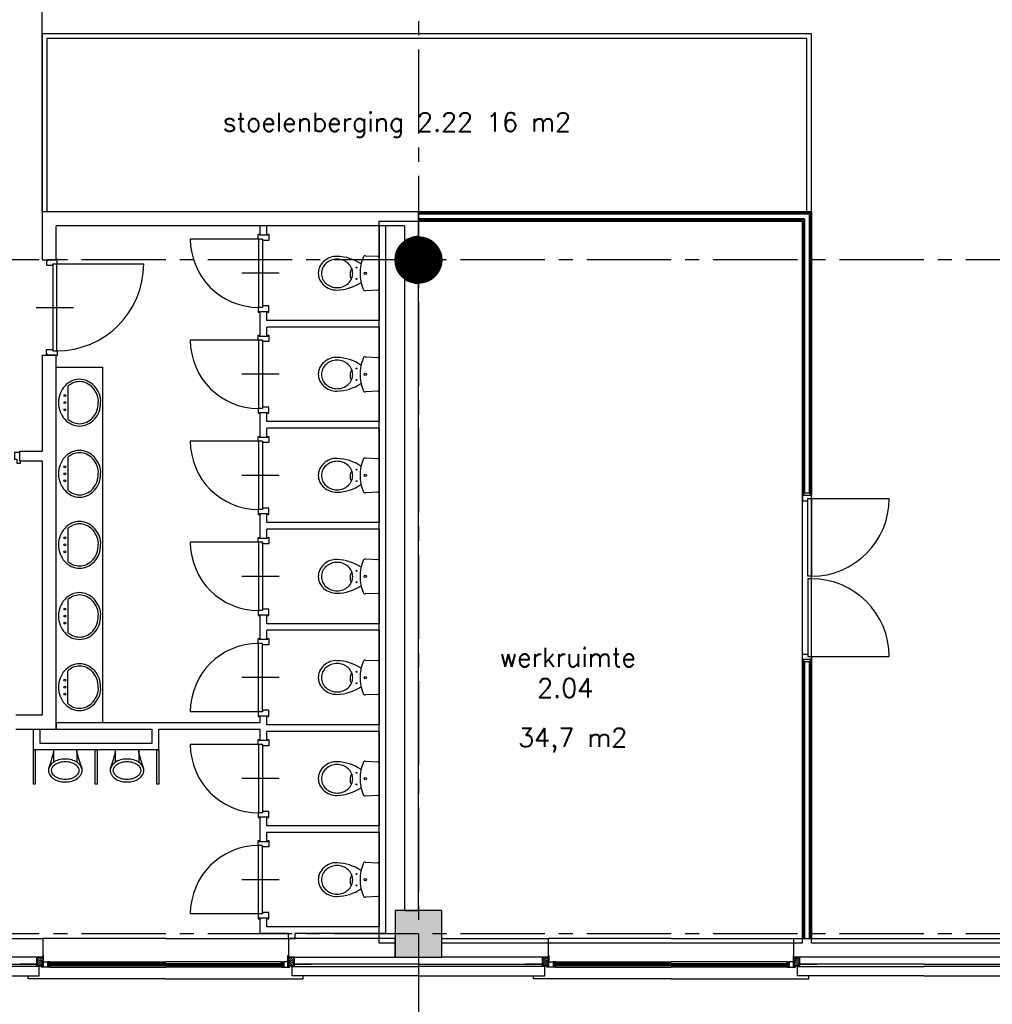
# Model space of a CAD drawing. Extents: x 2980 to 201049, y 2980 to 157420.
# Tile 5 of 78: x 45040 to 55431, y 13146 to 23667. Entities that reach past the tile are written whole.
import ezdxf

# ---------------------------------------------------------------- set-up
doc = ezdxf.new("R2010")
doc.units = 0
doc.header["$LTSCALE"] = 1200
doc.linetypes.add('CENTER2', pattern=[1.125, 0.75, -0.125, 0.125, -0.125])
doc.layers.get('0').update_dxf_attribs({"linetype": 'CONTINUOUS'})
doc.layers.add('CIVIEL', color=8, linetype='CONTINUOUS')
doc.layers.add('STRAMIENLIJNEN', color=9, linetype='CENTER2')
doc.styles.add('VAR', font='ROMANS')

# ---------------------------------------------------------------- blocks, each defined once
blk = doc.blocks.new('*X43')
at = {"color": 0}
for p, q in [((118132, 170554), (118176, 170598)), ((118132, 170575), (118155, 170598)), ((118132, 170596), (118133, 170598)), ((118134, 170535), (118197, 170598)), ((118155, 170535), (118218, 170598)), ((118176, 170535), (118224, 170582)), ((118198, 170535), (118224, 170561)), ((118219, 170535), (118224, 170540))]:
    blk.add_line(p, q, dxfattribs=at)

msp = doc.modelspace()

# ---------------------------------------------------------------- linework, layer by layer
at = {"layer": 'CIVIEL'}
for p, q in [((53450, 23465.6), (45330, 23465.6)), ((45330, 23465.6), (45330, 21613)), ((53450, 21613), (53450, 23465.6)), ((49300, 21613), (45280, 21613)), ((45280, 21613), (45280, 21102)), ((53500, 21613), (49300, 21613)), ((49300, 21350), (49300, 21613)), ((53487.5, 21600.5), (49300, 21600.5)), ((53475, 21588), (49300, 21588)), ((53475, 21588), (53475, 18609)), ((53487.5, 21600.5), (53487.5, 18592)), ((53500, 21613), (53500, 18592)), ((49150, 21463), (45430, 21463)), ((45430, 21102), (45430, 21463)), ((47680, 21463), (47610, 21463)), ((47610, 21367), (47610, 21463)), ((47680, 21367), (47680, 21463)), ((48950, 21463), (48880, 21463)), ((48880, 21463), (48880, 20453)), ((48950, 21463), (48950, 13903)), ((49150, 21463), (49150, 21300)), ((53425, 21538), (49300, 21538)), ((53412.5, 21525.5), (49300, 21525.5)), ((53400, 21513), (49300, 21513)), ((53400, 21513), (53400, 18592)), ((53412.5, 21525.5), (53412.5, 18592)), ((53425, 21538), (53425, 18609)), ((47588, 21375), (47598, 21375)), ((47588, 21323), (47588, 21375)), ((47598, 21375), (47598, 21367)), ((47598, 21367), (47692, 21367)), ((47610, 21367), (47680, 21367)), ((47692, 21375), (47702, 21375)), ((47692, 21367), (47692, 21375)), ((47702, 21375), (47702, 21308)), ((47593, 21323), (46863, 21323)), ((47633, 21323), (47588, 21323)), ((47593, 21323), (47593, 20593)), ((47633, 21308), (47633, 21323)), ((47633, 21323), (47633, 20593)), ((47702, 21308), (47633, 21308)), ((45280, 21102), (45430, 21102)), ((45326, 21092), (45326, 21043)), ((45336, 21092), (45326, 21092)), ((45326, 21043), (45395, 21043)), ((45336, 21102), (45336, 21092)), ((45430, 21102), (45336, 21102)), ((45395, 21043), (45395, 21058)), ((45395, 21058), (45440, 21058)), ((45395, 21058), (45395, 20128)), ((45430, 21110), (45430, 21102)), ((45440, 21110), (45430, 21110)), ((45435, 21058), (46365, 21058)), ((45435, 21058), (45435, 20128)), ((45440, 21058), (45440, 21110)), ((47813, 20958), (47413, 20958)), ((49150, 20900), (49150, 14150)), ((49300, 14150), (49300, 20850)), ((45215, 20593), (45615, 20593)), ((47588, 20593), (47588, 20541)), ((47633, 20593), (47588, 20593)), ((47588, 20541), (47598, 20541)), ((47598, 20549), (47692, 20549)), ((47598, 20541), (47598, 20549)), ((47610, 20549), (47680, 20549)), ((47610, 20287), (47610, 20549)), ((47633, 20608), (47633, 20593)), ((47702, 20608), (47633, 20608)), ((47680, 20453), (47680, 20549)), ((47692, 20549), (47692, 20541)), ((47692, 20541), (47702, 20541)), ((47702, 20541), (47702, 20608)), ((48880, 20453), (47680, 20453)), ((47680, 20287), (47680, 20383)), ((48880, 20383), (47680, 20383)), ((48880, 20383), (48880, 19373)), ((47593, 20243), (46863, 20243)), ((47588, 20295), (47598, 20295)), ((47588, 20243), (47588, 20295)), ((47633, 20243), (47588, 20243)), ((47593, 20243), (47593, 19513)), ((47598, 20295), (47598, 20287)), ((47598, 20287), (47692, 20287)), ((47610, 20287), (47680, 20287)), ((47633, 20228), (47633, 20243)), ((47633, 20243), (47633, 19513)), ((47702, 20228), (47633, 20228)), ((47692, 20295), (47702, 20295)), ((47692, 20287), (47692, 20295)), ((47702, 20295), (47702, 20228)), ((45326, 20143), (45395, 20143)), ((45326, 20094), (45326, 20143)), ((45395, 20143), (45395, 20128)), ((45395, 20128), (45440, 20128)), ((45440, 20128), (45440, 20076)), ((45280, 20084), (45280, 19055)), ((45280, 20084), (45430, 20084)), ((45336, 20094), (45326, 20094)), ((45336, 20084), (45336, 20094)), ((45430, 20084), (45336, 20084)), ((45430, 16087), (45430, 20084)), ((45430, 20076), (45430, 20084)), ((45440, 20076), (45430, 20076)), ((45430, 19953), (45930, 19953)), ((45930, 16157), (45930, 19953)), ((47813, 19878), (47413, 19878)), ((49300, 19786.92172), (49300, 19786.92172)), ((49300, 19786.92172), (49300, 19786.92172)), ((49300, 19786.92172), (49300, 19786.92172)), ((49300, 19786.92172), (49300, 19786.92172)), ((47588, 19513), (47588, 19461)), ((47633, 19513), (47588, 19513)), ((47598, 19469), (47692, 19469)), ((47598, 19461), (47598, 19469)), ((47610, 19207), (47610, 19469)), ((47610, 19469), (47680, 19469)), ((47633, 19528), (47633, 19513)), ((47702, 19528), (47633, 19528)), ((47680, 19373), (47680, 19469)), ((47692, 19469), (47692, 19461)), ((47702, 19461), (47702, 19528)), ((47588, 19461), (47598, 19461)), ((48880, 19373), (47680, 19373)), ((47692, 19461), (47702, 19461)), ((48880, 19303), (47680, 19303)), ((47680, 19207), (47680, 19303)), ((48880, 19303), (48880, 18293)), ((47593, 19163), (46863, 19163)), ((47588, 19215), (47598, 19215)), ((47588, 19163), (47588, 19215)), ((47633, 19163), (47588, 19163)), ((47593, 19163), (47593, 18433)), ((47598, 19215), (47598, 19207)), ((47598, 19207), (47692, 19207)), ((47610, 19207), (47680, 19207)), ((47633, 19148), (47633, 19163)), ((47633, 19163), (47633, 18433)), ((47702, 19148), (47633, 19148)), ((47692, 19215), (47702, 19215)), ((47692, 19207), (47692, 19215)), ((47702, 19215), (47702, 19148)), ((45042.5, 18955), (45042.5, 19055)), ((45042.5, 19055), (45280, 19055)), ((45042.5, 18955), (45280, 18955)), ((45280, 18955), (45280, 16237)), ((47813, 18798), (47413, 18798)), ((53412.5, 18592), (53400, 18592)), ((53487.5, 18592), (53500, 18592)), ((53499.5, 18550), (54329.5, 18550)), ((47588, 18433), (47588, 18381)), ((47633, 18433), (47588, 18433)), ((47633, 18448), (47633, 18433)), ((47702, 18448), (47633, 18448)), ((47702, 18381), (47702, 18448)), ((47588, 18381), (47598, 18381)), ((47598, 18389), (47692, 18389)), ((47598, 18381), (47598, 18389)), ((47610, 18127), (47610, 18389)), ((47610, 18389), (47680, 18389)), ((47680, 18293), (47680, 18389)), ((47692, 18389), (47692, 18381)), ((47692, 18381), (47702, 18381)), ((48880, 18293), (47680, 18293)), ((48880, 18223), (47680, 18223)), ((47680, 18127), (47680, 18223)), ((48880, 18223), (48880, 17213)), ((47588, 18135), (47598, 18135)), ((47588, 18083), (47588, 18135)), ((47598, 18135), (47598, 18127)), ((47598, 18127), (47692, 18127)), ((47610, 18127), (47680, 18127)), ((47692, 18135), (47702, 18135)), ((47692, 18127), (47692, 18135)), ((47702, 18135), (47702, 18068)), ((47593, 18083), (46863, 18083)), ((47633, 18083), (47588, 18083)), ((47593, 18083), (47593, 17353)), ((47633, 18068), (47633, 18083)), ((47633, 18083), (47633, 17353)), ((47702, 18068), (47633, 18068)), ((47813, 17718), (47413, 17718)), ((47633, 17368), (47633, 17353)), ((47702, 17368), (47633, 17368)), ((47702, 17301), (47702, 17368)), ((47588, 17353), (47588, 17301)), ((47633, 17353), (47588, 17353)), ((47588, 17301), (47598, 17301)), ((47598, 17309), (47692, 17309)), ((47598, 17301), (47598, 17309)), ((47610, 17047), (47610, 17309)), ((47610, 17309), (47680, 17309)), ((47680, 17213), (47680, 17309)), ((47692, 17309), (47692, 17301)), ((47692, 17301), (47702, 17301)), ((48880, 17213), (47680, 17213)), ((47610, 17047), (47680, 17047)), ((48880, 17143), (47680, 17143)), ((47680, 17047), (47680, 17143)), ((48880, 17143), (48880, 16133)), ((47593, 16273), (47593, 17003)), ((47633, 16273), (47633, 17003)), ((49300, 16917), (49300, 16917)), ((49300, 16917), (49300, 16917)), ((49300, 16917), (49300, 16917)), ((49300, 16917), (49300, 16917)), ((53499.5, 16863), (54329.5, 16863)), ((53400, 16821), (53400, 13850)), ((53412.5, 16821), (53400, 16821)), ((53412.5, 16821), (53412.5, 13850)), ((53425, 16804), (53425, 13850)), ((53475, 16804), (53475, 13850)), ((53487.5, 16821), (53487.5, 13850)), ((53487.5, 16821), (53500, 16821)), ((53500, 16821), (53500, 13850)), ((47813, 16638), (47413, 16638)), ((45280, 16237), (44999, 16237)), ((47593, 16273), (46863, 16273)), ((47610, 16229), (47680, 16229)), ((47610, 16157), (47610, 16229)), ((47680, 16133), (47680, 16229)), ((45430, 16157), (47610, 16157)), ((45430, 16157), (45430, 16087)), ((48880, 16133), (47680, 16133)), ((44999, 16087), (45430, 16087)), ((45430, 16087), (46457, 16087)), ((46457, 15937), (46457, 16087)), ((46527, 16087), (47610, 16087)), ((46527, 15867), (46527, 16087)), ((47610, 15967), (47610, 16087)), ((48880, 16063), (47680, 16063)), ((47680, 15967), (47680, 16063)), ((48880, 16063), (48880, 15053)), ((47593, 15923), (46863, 15923)), ((47588, 15975), (47598, 15975)), ((47588, 15923), (47588, 15975)), ((47633, 15923), (47588, 15923)), ((47593, 15923), (47593, 15193)), ((47598, 15975), (47598, 15967)), ((47598, 15967), (47692, 15967)), ((47610, 15967), (47680, 15967)), ((47633, 15908), (47633, 15923)), ((47633, 15923), (47633, 15193)), ((47702, 15908), (47633, 15908)), ((47692, 15975), (47702, 15975)), ((47692, 15967), (47692, 15975)), ((47702, 15975), (47702, 15908)), ((45392, 15867), (45392, 15867)), ((45652, 15867), (45402, 15867)), ((45402, 15867), (45402, 15732.64793)), ((45402, 15867), (45402, 15836.18528)), ((45652, 15867), (45652, 15732.64793)), ((45652, 15836.18528), (45652, 15867)), ((46052, 15867), (46052, 15867)), ((46312, 15867), (46062, 15867)), ((46062, 15867), (46062, 15732.64793)), ((46062, 15867), (46062, 15836.18528)), ((46312, 15867), (46312, 15732.64793)), ((46312, 15836.18528), (46312, 15867)), ((47813, 15558), (47413, 15558)), ((47588, 15193), (47588, 15141)), ((47633, 15193), (47588, 15193)), ((47633, 15208), (47633, 15193)), ((47702, 15208), (47633, 15208)), ((47702, 15141), (47702, 15208)), ((47588, 15141), (47598, 15141)), ((47598, 15149), (47692, 15149)), ((47598, 15141), (47598, 15149)), ((47610, 14887), (47610, 15149)), ((47610, 15149), (47680, 15149)), ((47680, 15053), (47680, 15149)), ((48880, 15053), (47680, 15053)), ((47692, 15149), (47692, 15141)), ((47692, 15141), (47702, 15141)), ((48880, 14983), (47680, 14983)), ((47680, 14887), (47680, 14983)), ((48880, 14983), (48880, 13973)), ((47593, 14113), (47593, 14843)), ((47610, 14887), (47680, 14887)), ((47633, 14113), (47633, 14843)), ((47813, 14478), (47413, 14478)), ((47593, 14113), (46863, 14113)), ((49150, 14150), (49300, 14150)), ((47610, 13903), (47610, 14069)), ((47610, 14069), (47680, 14069)), ((47680, 13973), (47680, 14069)), ((47912, 13903), (47610, 13903)), ((48880, 13973), (47680, 13973)), ((47912, 13850), (47912, 13903)), ((48950, 13903), (47982, 13903)), ((47982, 13850), (47982, 13903)), ((46600, 13850), (45288, 13850)), ((46600, 13850), (47912, 13850)), ((47912, 13850), (47982, 13850)), ((52000, 13850), (50688, 13850)), ((52000, 13850), (53312, 13850)), ((45292, 13669), (45288, 13669)), ((46600, 13582), (45345, 13582)), ((45345, 13556), (45345, 13582)), ((46600, 13574), (45345, 13574)), ((45361, 13599), (46600, 13599)), ((45361, 13588), (45362.05796, 13582)), ((47839, 13599), (46600, 13599)), ((46600, 13582), (47855, 13582)), ((46600, 13574), (47855, 13574)), ((47839, 13588), (47837.94204, 13582)), ((47855, 13556), (47855, 13582)), ((47908, 13669), (47912, 13669)), ((50692, 13669), (50688, 13669)), ((52000, 13582), (50745, 13582)), ((50745, 13556), (50745, 13582)), ((52000, 13574), (50745, 13574)), ((50761, 13599), (52000, 13599)), ((50761, 13588), (50762.05796, 13582)), ((53239, 13599), (52000, 13599)), ((52000, 13582), (53255, 13582)), ((52000, 13574), (53255, 13574)), ((53239, 13588), (53237.94204, 13582)), ((53255, 13556), (53255, 13582)), ((53308, 13669), (53312, 13669)), ((45225, 13550), (45225, 13556)), ((45250, 13550), (45250, 13556)), ((45272, 13550), (45270.94204, 13556)), ((45288, 13556), (45288, 13550)), ((46600, 13562), (45345, 13562)), ((46600, 13556), (45345, 13556)), ((45361, 13550), (45362.05796, 13556)), ((45361, 13544), (46600, 13544)), ((46600, 13562), (47855, 13562)), ((46600, 13556), (47855, 13556)), ((47839, 13544), (46600, 13544)), ((47839, 13550), (47837.94204, 13556)), ((47912, 13556), (47912, 13550)), ((47928, 13550), (47929.05796, 13556)), ((47950, 13550), (47950, 13556)), ((47975, 13550), (47975, 13556)), ((50625, 13550), (50625, 13556)), ((50650, 13550), (50650, 13556)), ((50672, 13550), (50670.94204, 13556)), ((50688, 13556), (50688, 13550)), ((52000, 13562), (50745, 13562)), ((52000, 13556), (50745, 13556)), ((50761, 13550), (50762.05796, 13556)), ((50761, 13544), (52000, 13544)), ((52000, 13562), (53255, 13562)), ((52000, 13556), (53255, 13556)), ((53239, 13544), (52000, 13544)), ((53239, 13550), (53237.94204, 13556)), ((53312, 13556), (53312, 13550)), ((53328, 13550), (53329.05796, 13556)), ((53350, 13550), (53350, 13556)), ((53375, 13550), (53375, 13556))]:
    msp.add_line(p, q, dxfattribs=at)
at = {"layer": 'CIVIEL', "linetype": 'CONTINUOUS'}
for p, q in [((48733.86027, 21144.64271), (48865.68111, 21138.65086)), ((48880, 21123.66633), (48880, 20958)), ((48880, 20958), (48880, 20792.33367)), ((48865.68111, 20777.34914), (48733.86027, 20771.35729)), ((48733.86027, 20064.64271), (48865.68111, 20058.65086)), ((48880, 20043.66633), (48880, 19878)), ((48880, 19878), (48880, 19712.33367)), ((45555, 19750.52628), (45555, 19399.47372)), ((48865.68111, 19697.34914), (48733.86027, 19691.35729)), ((45555, 18990.52628), (45555, 18639.47372)), ((48733.86027, 18984.64271), (48865.68111, 18978.65086)), ((48880, 18963.66633), (48880, 18798)), ((48880, 18798), (48880, 18632.33367)), ((48865.68111, 18617.34914), (48733.86027, 18611.35729)), ((45555, 18230.52628), (45555, 17879.47372)), ((48733.86027, 17904.64271), (48865.68111, 17898.65086)), ((48880, 17883.66633), (48880, 17718)), ((48880, 17718), (48880, 17552.33367)), ((45555, 17470.52628), (45555, 17119.47372)), ((48865.68111, 17537.34914), (48733.86027, 17531.35729)), ((48733.86027, 16824.64271), (48865.68111, 16818.65086)), ((48880, 16803.66633), (48880, 16638)), ((45555, 16359.47372), (45555, 16710.52628)), ((48880, 16638), (48880, 16472.33367)), ((48865.68111, 16457.34914), (48733.86027, 16451.35729)), ((48733.86027, 15744.64271), (48865.68111, 15738.65086)), ((48880, 15723.66633), (48880, 15558)), ((48880, 15558), (48880, 15392.33367)), ((48865.68111, 15377.34914), (48733.86027, 15371.35729)), ((48733.86027, 14664.64271), (48865.68111, 14658.65086)), ((48880, 14643.66633), (48880, 14478)), ((48880, 14478), (48880, 14312.33367)), ((48865.68111, 14297.34914), (48733.86027, 14291.35729))]:
    msp.add_line(p, q, dxfattribs=at)
at = {"layer": 'CIVIEL'}
msp.add_lwpolyline([(45280, 21613), (45280, 25115.6), (95157, 25115.6), (95157, 21100), (85175, 21100), (85175, 15935), (92999, 15935), (92999, 8400.72681, -0.0377363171), (70700, 10826.92883), (70700, 13650), (71150, 13650), (71150, 14150), (70650, 14150), (70650, 13800), (53500, 13800), (53500, 21613)], format="xyb", close=True, dxfattribs=at)
for points in [[(49300, 21613), (53500, 21613), (53500, 23515.6), (45280, 23515.6), (45280, 21613)], [(45280, 21613), (45280, 21613)], [(53487.5, 18584), (53487.5, 18609), (53412.5, 18609), (53412.5, 18584)], [(53499.5, 18550), (53499.5, 17720), (53459.5, 17720), (53459.5, 18550)], [(53499.5, 16863), (53499.5, 17693), (53459.5, 17693), (53459.5, 16863)], [(53487.5, 16829), (53487.5, 16804), (53412.5, 16804), (53412.5, 16829)], [(46527, 15867), (45187, 15867), (45187, 16087), (45257, 16087), (45257, 15937), (46457, 15937)], [(43900, 13575), (45225, 13575)], [(45225, 13558), (45225, 13575), (45045, 13575)], [(45339, 13588), (45361, 13588), (45361, 13599), (45339, 13599)], [(47861, 13588), (47839, 13588), (47839, 13599), (47861, 13599)], [(49300, 13575), (47975, 13575)], [(47975, 13558), (47975, 13575), (48155, 13575)], [(49300, 13575), (50625, 13575)], [(50625, 13558), (50625, 13575), (50445, 13575)], [(50739, 13588), (50761, 13588), (50761, 13599), (50739, 13599)], [(53261, 13588), (53239, 13588), (53239, 13599), (53261, 13599)], [(54700, 13575), (53375, 13575)], [(53375, 13558), (53375, 13575), (53555, 13575)], [(54700, 13575), (56025, 13575)], [(43900, 13450), (45250, 13450), (45250, 13550), (43900, 13550)], [(49300, 13450), (47950, 13450), (47950, 13550), (49300, 13550)], [(49300, 13450), (50650, 13450), (50650, 13550), (49300, 13550)], [(54700, 13450), (53350, 13450), (53350, 13550), (54700, 13550)], [(54700, 13450), (56050, 13450), (56050, 13550), (54700, 13550)], [(46600, 13420), (45130, 13420), (45130, 13450)], [(46600, 13420), (48070, 13420), (48070, 13450)], [(52000, 13420), (50530, 13420), (50530, 13450)], [(52000, 13420), (53470, 13420), (53470, 13450)]]:
    msp.add_lwpolyline(points, dxfattribs=at)
for points in [[(48880, 21513), (53400, 21513), (53400, 13800), (49550, 13800), (49550, 14150), (49050, 14150), (49050, 13800), (48880, 13800)], [(45050.5, 18930), (45050.5, 18955), (45042.5, 18955), (45042.5, 19044), (44983.5, 19044), (44983.5, 18970), (45008.5, 18970), (45008.5, 18930)], [(53499.5, 18592), (53487.5, 18592), (53487.5, 18584), (53402.5, 18584), (53402.5, 18525), (53459.5, 18525), (53459.5, 18550), (53499.5, 18550)], [(47633, 17003), (47588, 17003), (47588, 17055), (47598, 17055), (47598, 17047), (47692, 17047), (47692, 17055), (47702, 17055), (47702, 16988), (47633, 16988)], [(53499.5, 16821), (53487.5, 16821), (53487.5, 16829), (53402.5, 16829), (53402.5, 16888), (53459.5, 16888), (53459.5, 16863), (53499.5, 16863)], [(47633, 16273), (47588, 16273), (47588, 16221), (47598, 16221), (47598, 16229), (47692, 16229), (47692, 16221), (47702, 16221), (47702, 16288), (47633, 16288)], [(45207, 15867), (45207, 15497), (45187, 15497), (45187, 15867)], [(45867, 15867), (45867, 15497), (45847, 15497), (45847, 15867)], [(46527, 15867), (46527, 15497), (46507, 15497), (46507, 15867)], [(47633, 14843), (47588, 14843), (47588, 14895), (47598, 14895), (47598, 14887), (47692, 14887), (47692, 14895), (47702, 14895), (47702, 14828), (47633, 14828)], [(47633, 14113), (47588, 14113), (47588, 14061), (47598, 14061), (47598, 14069), (47692, 14069), (47692, 14061), (47702, 14061), (47702, 14128), (47633, 14128)], [(49550, 13650), (49550, 14150), (49050, 14150), (49050, 13650)], [(43900, 13850), (45288, 13850), (45288, 13650), (43900, 13650), (42512, 13650), (42512, 13850)], [(49050, 13850), (47912, 13850), (47912, 13650), (49050, 13650), (49050, 13650), (49050, 13850)], [(49550, 13850), (50688, 13850), (50688, 13650), (49550, 13650), (49550, 13650), (49550, 13850)], [(54700, 13850), (56088, 13850), (56088, 13650), (54700, 13650), (53312, 13650), (53312, 13850)], [(45225, 13558), (45225, 13650), (45288, 13650), (45288, 13558), (45225, 13558), (45225, 13558)], [(45272, 13544), (45272, 13550), (45294, 13550), (45294, 13599), (45339, 13599), (45339, 13550), (45361, 13550), (45361, 13544)], [(45294, 13589), (45294, 13669), (45292, 13669), (45292, 13589)], [(47928, 13544), (47928, 13550), (47906, 13550), (47906, 13599), (47861, 13599), (47861, 13550), (47839, 13550), (47839, 13544)], [(47906, 13589), (47906, 13669), (47908, 13669), (47908, 13589)], [(47975, 13558), (47975, 13650), (47912, 13650), (47912, 13558), (47975, 13558), (47975, 13558)], [(50625, 13558), (50625, 13650), (50688, 13650), (50688, 13558), (50625, 13558), (50625, 13558)], [(50672, 13544), (50672, 13550), (50694, 13550), (50694, 13599), (50739, 13599), (50739, 13550), (50761, 13550), (50761, 13544)], [(50694, 13589), (50694, 13669), (50692, 13669), (50692, 13589)], [(53328, 13544), (53328, 13550), (53306, 13550), (53306, 13599), (53261, 13599), (53261, 13550), (53239, 13550), (53239, 13544)], [(53306, 13589), (53306, 13669), (53308, 13669), (53308, 13589)], [(53375, 13558), (53375, 13650), (53312, 13650), (53312, 13558), (53375, 13558), (53375, 13558)], [(45288, 13558), (45225, 13558), (45225, 13556), (45288, 13556)], [(47912, 13558), (47975, 13558), (47975, 13556), (47912, 13556)], [(50688, 13558), (50625, 13558), (50625, 13556), (50688, 13556)], [(53312, 13558), (53375, 13558), (53375, 13556), (53312, 13556)]]:
    msp.add_lwpolyline(points, close=True, dxfattribs=at)
at = {"layer": 'CIVIEL', "const_width": 249.5}
msp.add_lwpolyline([(49174.75, 21100, 1), (49425.25, 21100, 1)], format="xyb", close=True, dxfattribs=at)
at = {"layer": 'CIVIEL', "linetype": 'CONTINUOUS'}
msp.add_lwpolyline([(45680, 16285, 0.1082535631), (45764.91327, 16303.60233, 0.1020133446), (45839.09903, 16358.2233, 0.0942731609), (45892.02888, 16445.56535, 0.1068050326), (45905, 16535, 0.0894458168), (45887.53439, 16631.85121, 0.0942731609), (45839.09903, 16711.7767, 0.1020133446), (45764.91327, 16766.39767, 0.1082535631), (45680, 16785, 0.1082535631), (45595.08673, 16766.39767, 0.1020133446), (45520.90097, 16711.7767, 0.0942731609), (45472.46561, 16631.85121, 0.0894458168), (45455, 16535, 0.0894458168), (45472.46561, 16438.14879, 0.0942731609), (45520.90097, 16358.2233, 0.1020133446), (45595.08673, 16303.60233, 0.1082535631)], format="xyb", close=True, dxfattribs=at)
for points in [[(45680, 16310, 0.1082535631), (45754.46119, 16326.31254, 0.1020133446), (45820.51667, 16374.94742, 0.0942731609), (45868.60369, 16454.29808, 0.1079475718), (45879.99851, 16534.13354, 0.090311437), (45864.10921, 16623.11848, 0.0942731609), (45820.51667, 16695.05258, 0.1020133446), (45754.46119, 16743.68746, 0.1082535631), (45680, 16760, 0.1082535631), (45605.53881, 16743.68746, 0.0748160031), (45555, 16710.52628, 0.0942731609)], [(45555, 16359.47372, 0.0748160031), (45605.53881, 16326.31254, 0.1082535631), (45680, 16310, 0.1082535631)]]:
    msp.add_lwpolyline(points, format="xyb", dxfattribs=at)
at = {"layer": 'CIVIEL'}
msp.add_circle((49300, 21100), 250, dxfattribs=at)
at = {"layer": 'CIVIEL', "linetype": 'CONTINUOUS'}
for centre, radius in [((48639.63611, 21019.58107), 4.91136), ((48732.10207, 20958), 12.609), ((48639.63611, 20896.41893), 4.91136), ((48639.63611, 19939.58107), 4.91136), ((48732.10207, 19878), 12.609), ((48639.63611, 19816.41893), 4.91136), ((45522, 19650), 10), ((45522, 19575), 10), ((45522, 19500), 10), ((45522, 18890), 10), ((48639.63611, 18859.58107), 4.91136), ((45522, 18815), 10), ((45522, 18740), 10), ((48639.63611, 18736.41893), 4.91136), ((48732.10207, 18798), 12.609), ((45522, 18130), 10), ((45522, 18055), 10), ((45522, 17980), 10), ((48639.63611, 17779.58107), 4.91136), ((48732.10207, 17718), 12.609), ((48639.63611, 17656.41893), 4.91136), ((45522, 17370), 10), ((45522, 17295), 10), ((45522, 17220), 10), ((48639.63611, 16699.58107), 4.91136), ((48732.10207, 16638), 12.609), ((45522, 16610), 10), ((45522, 16535), 10), ((48639.63611, 16576.41893), 4.91136), ((45522, 16460), 10), ((48639.63611, 15619.58107), 4.91136), ((48639.63611, 15496.41893), 4.91136), ((48732.10207, 15558), 12.609), ((48639.63611, 14539.58107), 4.91136), ((48639.63611, 14416.41893), 4.91136), ((48732.10207, 14478), 12.609)]:
    msp.add_circle(centre, radius, dxfattribs=at)
at = {"layer": 'CIVIEL'}
for centre, radius, start, end in [((47593, 21323), 730, 180, 270), ((49300, 21100), 250, 90, 126.869897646), ((45435, 21058), 930, 270, 360), ((49300, 21100), 250, 233.130102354, 270), ((47593, 20243), 730, 180, 270), ((47593, 19163), 730, 180, 270), ((53499.5, 18550), 830, 270, 0), ((47593, 18083), 730, 180, 270), ((53499.5, 16863), 830, 360, 90), ((47593, 16273), 730, 90, 180), ((47593, 15923), 730, 180, 270), ((43938.11293, 16194.18995), 1507.02777, 339.573499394, 346.257615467), ((43938.11293, 16194.18995), 1507.02777, 339.573499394, 346.257615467), ((47115.88707, 16194.18995), 1507.02777, 193.742384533, 200.426500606), ((47115.88707, 16194.18995), 1507.02777, 193.742384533, 200.426500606), ((44598.11293, 16194.18995), 1507.02777, 339.573499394, 346.257615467), ((44598.11293, 16194.18995), 1507.02777, 339.573499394, 346.257615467), ((47775.88707, 16194.18995), 1507.02777, 193.742384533, 200.426500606), ((47775.88707, 16194.18995), 1507.02777, 193.742384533, 200.426500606), ((45431.98813, 15644.5), 84.98813, 148.673619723, 180), ((45477.53846, 15616.77623), 138.31205, 124.237462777, 148.673619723), ((45477.53846, 15616.77623), 108.31205, 124.237462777, 148.673619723), ((45507.42743, 15572.85774), 191.43628, 105.742896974, 124.237462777), ((45507.42743, 15572.85774), 161.43628, 105.742896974, 124.237462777), ((45527, 15503.42571), 263.57429, 90, 105.742896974), ((45527, 15503.42571), 233.57429, 90, 105.742896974), ((45527, 15503.42571), 263.57429, 74.257103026, 90), ((45527, 15503.42571), 233.57429, 74.257103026, 90), ((45546.57257, 15572.85774), 161.43628, 55.762537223, 74.257103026), ((45546.57257, 15572.85774), 191.43628, 55.762537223, 74.257103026), ((45576.46154, 15616.77623), 108.31205, 31.326380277, 55.762537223), ((45576.46154, 15616.77623), 138.31205, 31.326380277, 55.762537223), ((45622.01187, 15644.5), 84.98813, 360, 31.326380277), ((46091.98813, 15644.5), 84.98813, 148.673619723, 180), ((46137.53846, 15616.77623), 138.31205, 124.237462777, 148.673619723), ((46137.53846, 15616.77623), 108.31205, 124.237462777, 148.673619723), ((46167.42743, 15572.85774), 191.43628, 105.742896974, 124.237462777), ((46167.42743, 15572.85774), 161.43628, 105.742896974, 124.237462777), ((46187, 15503.42571), 263.57429, 90, 105.742896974), ((46187, 15503.42571), 233.57429, 90, 105.742896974), ((46187, 15503.42571), 263.57429, 74.257103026, 90), ((46187, 15503.42571), 233.57429, 74.257103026, 90), ((46206.57257, 15572.85774), 161.43628, 55.762537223, 74.257103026), ((46206.57257, 15572.85774), 191.43628, 55.762537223, 74.257103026), ((46236.46154, 15616.77623), 108.31205, 31.326380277, 55.762537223), ((46236.46154, 15616.77623), 138.31205, 31.326380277, 55.762537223), ((46282.01187, 15644.5), 84.98813, 360, 31.326380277), ((45431.98813, 15644.5), 84.98813, 163.787359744, 180), ((45431.98813, 15644.5), 84.98813, 180, 211.326380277), ((45431.98813, 15644.5), 84.98813, 180, 211.326380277), ((45477.53846, 15672.22377), 138.31205, 211.326380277, 235.762537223), ((45477.53846, 15672.22377), 138.31205, 211.326380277, 235.762537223), ((45431.98813, 15644.5), 54.98813, 148.673619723, 180), ((45431.98813, 15644.5), 54.98813, 180, 211.326380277), ((45477.53846, 15672.22377), 108.31205, 211.326380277, 235.762537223), ((45507.42743, 15716.14226), 161.43628, 235.762537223, 254.257103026), ((45546.57257, 15716.14226), 161.43628, 285.742896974, 304.237462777), ((45576.46154, 15672.22377), 108.31205, 304.237462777, 328.673619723), ((45576.46154, 15672.22377), 138.31205, 304.237462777, 328.673619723), ((45576.46154, 15672.22377), 138.31205, 304.237462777, 328.673619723), ((45622.01187, 15644.5), 54.98813, 0, 31.326380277), ((45622.01187, 15644.5), 54.98813, 328.673619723, 0), ((45622.01187, 15644.5), 84.98813, 328.673619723, 360), ((45622.01187, 15644.5), 84.98813, 328.673619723, 0), ((45622.01187, 15644.5), 84.98813, 0, 16.212640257), ((46091.98813, 15644.5), 84.98813, 163.787359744, 180), ((46091.98813, 15644.5), 84.98813, 180, 211.326380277), ((46091.98813, 15644.5), 84.98813, 180, 211.326380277), ((46137.53846, 15672.22377), 138.31205, 211.326380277, 235.762537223), ((46137.53846, 15672.22377), 138.31205, 211.326380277, 235.762537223), ((46091.98813, 15644.5), 54.98813, 148.673619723, 180), ((46091.98813, 15644.5), 54.98813, 180, 211.326380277), ((46137.53846, 15672.22377), 108.31205, 211.326380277, 235.762537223), ((46167.42743, 15716.14226), 161.43628, 235.762537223, 254.257103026), ((46206.57257, 15716.14226), 161.43628, 285.742896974, 304.237462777), ((46236.46154, 15672.22377), 108.31205, 304.237462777, 328.673619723), ((46236.46154, 15672.22377), 138.31205, 304.237462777, 328.673619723), ((46236.46154, 15672.22377), 138.31205, 304.237462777, 328.673619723), ((46282.01187, 15644.5), 54.98813, 0, 31.326380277), ((46282.01187, 15644.5), 54.98813, 328.673619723, 0), ((46282.01187, 15644.5), 84.98813, 328.673619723, 360), ((46282.01187, 15644.5), 84.98813, 328.673619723, 0), ((46282.01187, 15644.5), 84.98813, 0, 16.212640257), ((45507.42743, 15716.14226), 191.43628, 235.762537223, 254.257103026), ((45507.42743, 15716.14226), 191.43628, 235.762537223, 254.257103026), ((45527, 15785.57429), 263.57429, 254.257103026, 270), ((45527, 15785.57429), 263.57429, 254.257103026, 270), ((45527, 15785.57429), 233.57429, 254.257103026, 270), ((45527, 15785.57429), 233.57429, 270, 285.742896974), ((45527, 15785.57429), 263.57429, 270, 285.742896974), ((45527, 15785.57429), 263.57429, 270, 285.742896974), ((45546.57257, 15716.14226), 191.43628, 285.742896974, 304.237462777), ((45546.57257, 15716.14226), 191.43628, 285.742896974, 304.237462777), ((46167.42743, 15716.14226), 191.43628, 235.762537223, 254.257103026), ((46167.42743, 15716.14226), 191.43628, 235.762537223, 254.257103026), ((46187, 15785.57429), 263.57429, 254.257103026, 270), ((46187, 15785.57429), 263.57429, 254.257103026, 270), ((46187, 15785.57429), 233.57429, 254.257103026, 270), ((46187, 15785.57429), 233.57429, 270, 285.742896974), ((46187, 15785.57429), 263.57429, 270, 285.742896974), ((46187, 15785.57429), 263.57429, 270, 285.742896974), ((46206.57257, 15716.14226), 191.43628, 285.742896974, 304.237462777), ((46206.57257, 15716.14226), 191.43628, 285.742896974, 304.237462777), ((47593, 14113), 730, 90, 180)]:
    msp.add_arc(centre, radius, start, end, dxfattribs=at)
at = {"layer": 'CIVIEL', "linetype": 'CONTINUOUS'}
for centre, radius, start, end in [((48410.65989, 20949.63339), 182.49281, 131.987212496, 155.286349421), ((48416.72571, 20950.05617), 154.08221, 132.363241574, 155.572137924), ((48434.80789, 20922.80228), 218.59037, 110.445063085, 131.987212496), ((48425.40812, 20940.53545), 166.96741, 110.693653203, 132.363241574), ((48418.23841, 20967.24925), 171.15535, 86.059596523, 110.445063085), ((48431.03648, 20925.63545), 182.89501, 90, 110.693653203), ((48415.63267, 20644.898), 493.31126, 56.573435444, 88.331066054), ((48431.03648, 20925.63545), 182.89501, 69.306346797, 90), ((48436.66484, 20940.53545), 166.96741, 47.636758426, 69.306346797), ((48445.34725, 20950.05617), 154.08221, 24.427862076, 47.636758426), ((49146.54344, 20955.24157), 470.21829, 158.564506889, 179.66388493), ((48732.72508, 21119.6685), 25, 87.397437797, 162.744158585), ((48865, 21123.66633), 15, 360, 87.397437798), ((48392.48098, 20958), 162.48098, 155.286349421, 180), ((48392.48098, 20958), 162.48098, 180, 204.713650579), ((48403.26135, 20956.17177), 139.29405, 155.572137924, 180), ((48403.26135, 20956.17177), 139.29405, 180, 204.427862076), ((48693.4421, 20947.56691), 123.54347, 149.405380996, 206.402576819), ((48458.81161, 20956.17177), 139.29405, 0, 24.427862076), ((48458.81161, 20956.17177), 139.29405, 335.572137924, 360), ((49146.54344, 20960.75843), 470.21829, 180.33611507, 201.435493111), ((48410.65989, 20966.36661), 182.49281, 204.713650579, 228.012787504), ((48416.72571, 20962.28737), 154.08221, 204.427862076, 227.636758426), ((48425.40812, 20971.80809), 166.96741, 227.636758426, 249.306346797), ((48415.63267, 21271.102), 493.31126, 271.668933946, 303.426564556), ((48436.66484, 20971.80809), 166.96741, 290.693653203, 312.363241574), ((48445.34725, 20962.28737), 154.08221, 312.363241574, 335.572137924), ((48422.39098, 20979.40115), 200.02898, 228.012787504, 249.554936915), ((48430, 20999.81204), 221.81204, 249.554936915, 270), ((48431.03648, 20986.70809), 182.89501, 249.306346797, 270), ((48431.03648, 20986.70809), 182.89501, 270, 290.693653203), ((48732.72508, 20796.3315), 25, 197.255841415, 272.602562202), ((48865, 20792.33367), 15, 272.602562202, 360), ((48410.65989, 19869.63339), 182.49281, 131.987212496, 155.286349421), ((48434.80789, 19842.80228), 218.59037, 110.445063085, 131.987212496), ((48425.40812, 19860.53545), 166.96741, 110.693653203, 132.363241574), ((48418.23841, 19887.24925), 171.15535, 86.059596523, 110.445063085), ((48431.03648, 19845.63545), 182.89501, 90, 110.693653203), ((48415.63267, 19564.898), 493.31126, 56.573435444, 88.331066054), ((48431.03648, 19845.63545), 182.89501, 69.306346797, 90), ((48436.66484, 19860.53545), 166.96741, 47.636758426, 69.306346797), ((49146.54344, 19875.24157), 470.21829, 158.564506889, 179.66388493), ((48732.72508, 20039.6685), 25, 87.397437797, 162.744158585), ((48865, 20043.66633), 15, 360, 87.397437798), ((48392.48098, 19878), 162.48098, 155.286349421, 180), ((48403.26135, 19876.17177), 139.29405, 155.572137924, 180), ((48416.72571, 19870.05617), 154.08221, 132.363241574, 155.572137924), ((48445.34725, 19870.05617), 154.08221, 24.427862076, 47.636758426), ((48693.4421, 19867.56691), 123.54347, 149.405380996, 206.402576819), ((48458.81161, 19876.17177), 139.29405, 0, 24.427862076), ((45690.45827, 19599.17513), 228.11601, 114.713650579, 138.012787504), ((45690.45827, 19599.17513), 203.11601, 114.713650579, 131.828330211), ((45680, 19621.89877), 203.10123, 90, 114.713650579), ((45680, 19621.89877), 178.10123, 90, 114.713650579), ((45680, 19621.89877), 203.10123, 65.286349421, 90), ((45680, 19621.89877), 178.10123, 65.286349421, 90), ((45669.54173, 19599.17513), 203.11601, 41.987212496, 65.286349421), ((45669.54173, 19599.17513), 228.11601, 41.987212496, 65.286349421), ((48392.48098, 19878), 162.48098, 180, 204.713650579), ((48410.65989, 19886.36661), 182.49281, 204.713650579, 228.012787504), ((48403.26135, 19876.17177), 139.29405, 180, 204.427862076), ((48416.72571, 19882.28737), 154.08221, 204.427862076, 227.636758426), ((48415.63267, 20191.102), 493.31126, 271.668933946, 303.426564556), ((48445.34725, 19882.28737), 154.08221, 312.363241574, 335.572137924), ((48458.81161, 19876.17177), 139.29405, 335.572137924, 360), ((49146.54344, 19880.75843), 470.21829, 180.33611507, 201.435493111), ((45706.75144, 19584.51128), 250.03623, 138.012787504, 159.554936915), ((45636.00285, 19568.99014), 248.23796, 20.445063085, 41.987212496), ((45636.00285, 19568.99014), 273.23796, 20.445063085, 41.987212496), ((48422.39098, 19899.40115), 200.02898, 228.012787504, 249.554936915), ((48425.40812, 19891.80809), 166.96741, 227.636758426, 249.306346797), ((48430, 19919.81204), 221.81204, 249.554936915, 270), ((48431.03648, 19906.70809), 182.89501, 249.306346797, 270), ((48431.03648, 19906.70809), 182.89501, 270, 290.693653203), ((48436.66484, 19891.80809), 166.96741, 290.693653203, 312.363241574), ((48732.72508, 19716.3315), 25, 197.255841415, 272.602562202), ((48865, 19712.33367), 15, 272.602562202, 360), ((45732.26505, 19575), 277.26505, 159.554936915, 180), ((45732.26505, 19575), 277.26505, 180, 200.445063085), ((45627.73495, 19575), 252.26505, 339.554936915, 0.196795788), ((45691.56156, 19589.70199), 188.94419, 355.800730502, 20.445063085), ((45627.73495, 19575), 277.26505, 339.554936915, 360), ((45691.56156, 19589.70199), 213.94419, 356.059596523, 20.445063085), ((45706.75144, 19565.48872), 250.03623, 200.445063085, 221.987212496), ((45653.24856, 19565.48872), 225.03623, 318.012787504, 339.554936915), ((45653.24856, 19565.48872), 250.03623, 318.012787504, 339.554936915), ((45690.45827, 19550.82487), 228.11601, 221.987212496, 245.286349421), ((45690.45827, 19550.82487), 203.11601, 228.171669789, 245.286349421), ((45680, 19528.10123), 178.10123, 245.286349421, 270), ((45680, 19528.10123), 178.10123, 270, 294.713650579), ((45669.54173, 19550.82487), 203.11601, 294.713650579, 318.012787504), ((45669.54173, 19550.82487), 228.11601, 294.713650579, 318.012787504), ((45680, 19528.10123), 203.10123, 245.286349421, 270), ((45680, 19528.10123), 203.10123, 270, 294.713650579), ((45690.45827, 18839.17513), 228.11601, 114.713650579, 138.012787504), ((45680, 18861.89877), 203.10123, 90, 114.713650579), ((45680, 18861.89877), 203.10123, 65.286349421, 90), ((45669.54173, 18839.17513), 228.11601, 41.987212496, 65.286349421), ((45706.75144, 18824.51128), 250.03623, 138.012787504, 159.554936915), ((45690.45827, 18839.17513), 203.11601, 114.713650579, 131.828330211), ((45680, 18861.89877), 178.10123, 90, 114.713650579), ((45680, 18861.89877), 178.10123, 65.286349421, 90), ((45669.54173, 18839.17513), 203.11601, 41.987212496, 65.286349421), ((45636.00285, 18808.99014), 248.23796, 20.445063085, 41.987212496), ((45636.00285, 18808.99014), 273.23796, 20.445063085, 41.987212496), ((48434.80789, 18762.80228), 218.59037, 110.445063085, 131.987212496), ((48418.23841, 18807.24925), 171.15535, 86.059596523, 110.445063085), ((48431.03648, 18765.63545), 182.89501, 90, 110.693653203), ((48415.63267, 18484.898), 493.31126, 56.573435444, 88.331066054), ((48431.03648, 18765.63545), 182.89501, 69.306346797, 90), ((49146.54344, 18795.24157), 470.21829, 158.564506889, 179.66388493), ((48732.72508, 18959.6685), 25, 87.397437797, 162.744158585), ((48865, 18963.66633), 15, 360, 87.397437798), ((45732.26505, 18815), 277.26505, 159.554936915, 180), ((45691.56156, 18829.70199), 188.94419, 355.800730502, 20.445063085), ((45691.56156, 18829.70199), 213.94419, 356.059596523, 20.445063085), ((48392.48098, 18798), 162.48098, 155.286349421, 180), ((48410.65989, 18789.63339), 182.49281, 131.987212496, 155.286349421), ((48403.26135, 18796.17177), 139.29405, 155.572137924, 180), ((48416.72571, 18790.05617), 154.08221, 132.363241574, 155.572137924), ((48425.40812, 18780.53545), 166.96741, 110.693653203, 132.363241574), ((48436.66484, 18780.53545), 166.96741, 47.636758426, 69.306346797), ((48445.34725, 18790.05617), 154.08221, 24.427862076, 47.636758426), ((48693.4421, 18787.56691), 123.54347, 149.405380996, 206.402576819), ((48458.81161, 18796.17177), 139.29405, 0, 24.427862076), ((45732.26505, 18815), 277.26505, 180, 200.445063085), ((45627.73495, 18815), 252.26505, 339.554936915, 0.196795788), ((45627.73495, 18815), 277.26505, 339.554936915, 360), ((48392.48098, 18798), 162.48098, 180, 204.713650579), ((48410.65989, 18806.36661), 182.49281, 204.713650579, 228.012787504), ((48403.26135, 18796.17177), 139.29405, 180, 204.427862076), ((48416.72571, 18802.28737), 154.08221, 204.427862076, 227.636758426), ((48445.34725, 18802.28737), 154.08221, 312.363241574, 335.572137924), ((48458.81161, 18796.17177), 139.29405, 335.572137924, 360), ((49146.54344, 18800.75843), 470.21829, 180.33611507, 201.435493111), ((45706.75144, 18805.48872), 250.03623, 200.445063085, 221.987212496), ((45690.45827, 18790.82487), 228.11601, 221.987212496, 245.286349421), ((45690.45827, 18790.82487), 203.11601, 228.171669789, 245.286349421), ((45669.54173, 18790.82487), 203.11601, 294.713650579, 318.012787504), ((45669.54173, 18790.82487), 228.11601, 294.713650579, 318.012787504), ((45653.24856, 18805.48872), 225.03623, 318.012787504, 339.554936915), ((45653.24856, 18805.48872), 250.03623, 318.012787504, 339.554936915), ((48422.39098, 18819.40115), 200.02898, 228.012787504, 249.554936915), ((48425.40812, 18811.80809), 166.96741, 227.636758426, 249.306346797), ((48430, 18839.81204), 221.81204, 249.554936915, 270), ((48431.03648, 18826.70809), 182.89501, 249.306346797, 270), ((48415.63267, 19111.102), 493.31126, 271.668933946, 303.426564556), ((48431.03648, 18826.70809), 182.89501, 270, 290.693653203), ((48436.66484, 18811.80809), 166.96741, 290.693653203, 312.363241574), ((48732.72508, 18636.3315), 25, 197.255841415, 272.602562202), ((48865, 18632.33367), 15, 272.602562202, 360), ((45680, 18768.10123), 203.10123, 245.286349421, 270), ((45680, 18768.10123), 178.10123, 245.286349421, 270), ((45680, 18768.10123), 178.10123, 270, 294.713650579), ((45680, 18768.10123), 203.10123, 270, 294.713650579), ((45706.75144, 18064.51128), 250.03623, 138.012787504, 159.554936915), ((45690.45827, 18079.17513), 228.11601, 114.713650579, 138.012787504), ((45690.45827, 18079.17513), 203.11601, 114.713650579, 131.828330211), ((45680, 18101.89877), 203.10123, 90, 114.713650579), ((45680, 18101.89877), 178.10123, 90, 114.713650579), ((45680, 18101.89877), 203.10123, 65.286349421, 90), ((45680, 18101.89877), 178.10123, 65.286349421, 90), ((45669.54173, 18079.17513), 203.11601, 41.987212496, 65.286349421), ((45669.54173, 18079.17513), 228.11601, 41.987212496, 65.286349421), ((45636.00285, 18048.99014), 248.23796, 20.445063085, 41.987212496), ((45636.00285, 18048.99014), 273.23796, 20.445063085, 41.987212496), ((45732.26505, 18055), 277.26505, 159.554936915, 180), ((45691.56156, 18069.70199), 188.94419, 355.800730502, 20.445063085), ((45691.56156, 18069.70199), 213.94419, 356.059596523, 20.445063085), ((45732.26505, 18055), 277.26505, 180, 200.445063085), ((45627.73495, 18055), 252.26505, 339.554936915, 0.196795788), ((45627.73495, 18055), 277.26505, 339.554936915, 360), ((45706.75144, 18045.48872), 250.03623, 200.445063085, 221.987212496), ((45669.54173, 18030.82487), 203.11601, 294.713650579, 318.012787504), ((45653.24856, 18045.48872), 225.03623, 318.012787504, 339.554936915), ((45653.24856, 18045.48872), 250.03623, 318.012787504, 339.554936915), ((48434.80789, 17682.80228), 218.59037, 110.445063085, 131.987212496), ((48418.23841, 17727.24925), 171.15535, 86.059596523, 110.445063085), ((48415.63267, 17404.898), 493.31126, 56.573435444, 88.331066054), ((49146.54344, 17715.24157), 470.21829, 158.564506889, 179.66388493), ((48732.72508, 17879.6685), 25, 87.397437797, 162.744158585), ((48865, 17883.66633), 15, 360, 87.397437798), ((45690.45827, 18030.82487), 228.11601, 221.987212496, 245.286349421), ((45690.45827, 18030.82487), 203.11601, 228.171669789, 245.286349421), ((45680, 18008.10123), 203.10123, 245.286349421, 270), ((45680, 18008.10123), 178.10123, 245.286349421, 270), ((45680, 18008.10123), 178.10123, 270, 294.713650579), ((45680, 18008.10123), 203.10123, 270, 294.713650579), ((45669.54173, 18030.82487), 228.11601, 294.713650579, 318.012787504), ((48392.48098, 17718), 162.48098, 155.286349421, 180), ((48410.65989, 17709.63339), 182.49281, 131.987212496, 155.286349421), ((48416.72571, 17710.05617), 154.08221, 132.363241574, 155.572137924), ((48425.40812, 17700.53545), 166.96741, 110.693653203, 132.363241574), ((48431.03648, 17685.63545), 182.89501, 90, 110.693653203), ((48431.03648, 17685.63545), 182.89501, 69.306346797, 90), ((48436.66484, 17700.53545), 166.96741, 47.636758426, 69.306346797), ((48445.34725, 17710.05617), 154.08221, 24.427862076, 47.636758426), ((48392.48098, 17718), 162.48098, 180, 204.713650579), ((48403.26135, 17716.17177), 139.29405, 155.572137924, 180), ((48403.26135, 17716.17177), 139.29405, 180, 204.427862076), ((48693.4421, 17707.56691), 123.54347, 149.405380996, 206.402576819), ((48458.81161, 17716.17177), 139.29405, 0, 24.427862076), ((48458.81161, 17716.17177), 139.29405, 335.572137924, 360), ((49146.54344, 17720.75843), 470.21829, 180.33611507, 201.435493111), ((48410.65989, 17726.36661), 182.49281, 204.713650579, 228.012787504), ((48416.72571, 17722.28737), 154.08221, 204.427862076, 227.636758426), ((48422.39098, 17739.40115), 200.02898, 228.012787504, 249.554936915), ((48425.40812, 17731.80809), 166.96741, 227.636758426, 249.306346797), ((48431.03648, 17746.70809), 182.89501, 249.306346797, 270), ((48415.63267, 18031.102), 493.31126, 271.668933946, 303.426564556), ((48431.03648, 17746.70809), 182.89501, 270, 290.693653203), ((48436.66484, 17731.80809), 166.96741, 290.693653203, 312.363241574), ((48445.34725, 17722.28737), 154.08221, 312.363241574, 335.572137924), ((45706.75144, 17304.51128), 250.03623, 138.012787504, 159.554936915), ((45690.45827, 17319.17513), 228.11601, 114.713650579, 138.012787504), ((45690.45827, 17319.17513), 203.11601, 114.713650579, 131.828330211), ((45680, 17341.89877), 203.10123, 90, 114.713650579), ((45680, 17341.89877), 178.10123, 90, 114.713650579), ((45680, 17341.89877), 203.10123, 65.286349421, 90), ((45680, 17341.89877), 178.10123, 65.286349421, 90), ((45669.54173, 17319.17513), 203.11601, 41.987212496, 65.286349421), ((45669.54173, 17319.17513), 228.11601, 41.987212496, 65.286349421), ((45636.00285, 17288.99014), 273.23796, 20.445063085, 41.987212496), ((48430, 17759.81204), 221.81204, 249.554936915, 270), ((48732.72508, 17556.3315), 25, 197.255841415, 272.602562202), ((48865, 17552.33367), 15, 272.602562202, 360), ((45732.26505, 17295), 277.26505, 159.554936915, 180), ((45636.00285, 17288.99014), 248.23796, 20.445063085, 41.987212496), ((45691.56156, 17309.70199), 188.94419, 355.800730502, 20.445063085), ((45691.56156, 17309.70199), 213.94419, 356.059596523, 20.445063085), ((45732.26505, 17295), 277.26505, 180, 200.445063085), ((45627.73495, 17295), 252.26505, 339.554936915, 0.196795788), ((45627.73495, 17295), 277.26505, 339.554936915, 360), ((45706.75144, 17285.48872), 250.03623, 200.445063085, 221.987212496), ((45653.24856, 17285.48872), 225.03623, 318.012787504, 339.554936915), ((45653.24856, 17285.48872), 250.03623, 318.012787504, 339.554936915), ((45690.45827, 17270.82487), 228.11601, 221.987212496, 245.286349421), ((45690.45827, 17270.82487), 203.11601, 228.171669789, 245.286349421), ((45680, 17248.10123), 203.10123, 245.286349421, 270), ((45680, 17248.10123), 178.10123, 245.286349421, 270), ((45680, 17248.10123), 178.10123, 270, 294.713650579), ((45680, 17248.10123), 203.10123, 270, 294.713650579), ((45669.54173, 17270.82487), 203.11601, 294.713650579, 318.012787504), ((45669.54173, 17270.82487), 228.11601, 294.713650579, 318.012787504), ((48410.65989, 16629.63339), 182.49281, 131.987212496, 155.286349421), ((48416.72571, 16630.05617), 154.08221, 132.363241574, 155.572137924), ((48434.80789, 16602.80228), 218.59037, 110.445063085, 131.987212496), ((48425.40812, 16620.53545), 166.96741, 110.693653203, 132.363241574), ((48418.23841, 16647.24925), 171.15535, 86.059596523, 110.445063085), ((48431.03648, 16605.63545), 182.89501, 90, 110.693653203), ((48415.63267, 16324.898), 493.31126, 56.573435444, 88.331066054), ((48431.03648, 16605.63545), 182.89501, 69.306346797, 90), ((48436.66484, 16620.53545), 166.96741, 47.636758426, 69.306346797), ((48445.34725, 16630.05617), 154.08221, 24.427862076, 47.636758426), ((49146.54344, 16635.24157), 470.21829, 158.564506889, 179.66388493), ((48732.72508, 16799.6685), 25, 87.397437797, 162.744158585), ((48865, 16803.66633), 15, 360, 87.397437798), ((48392.48098, 16638), 162.48098, 155.286349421, 180), ((48392.48098, 16638), 162.48098, 180, 204.713650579), ((48403.26135, 16636.17177), 139.29405, 155.572137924, 180), ((48403.26135, 16636.17177), 139.29405, 180, 204.427862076), ((48693.4421, 16627.56691), 123.54347, 149.405380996, 206.402576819), ((48458.81161, 16636.17177), 139.29405, 0, 24.427862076), ((48458.81161, 16636.17177), 139.29405, 335.572137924, 360), ((49146.54344, 16640.75843), 470.21829, 180.33611507, 201.435493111), ((48410.65989, 16646.36661), 182.49281, 204.713650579, 228.012787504), ((48416.72571, 16642.28737), 154.08221, 204.427862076, 227.636758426), ((48425.40812, 16651.80809), 166.96741, 227.636758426, 249.306346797), ((48415.63267, 16951.102), 493.31126, 271.668933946, 303.426564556), ((48436.66484, 16651.80809), 166.96741, 290.693653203, 312.363241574), ((48445.34725, 16642.28737), 154.08221, 312.363241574, 335.572137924), ((48422.39098, 16659.40115), 200.02898, 228.012787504, 249.554936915), ((48430, 16679.81204), 221.81204, 249.554936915, 270), ((48431.03648, 16666.70809), 182.89501, 249.306346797, 270), ((48431.03648, 16666.70809), 182.89501, 270, 290.693653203), ((48732.72508, 16476.3315), 25, 197.255841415, 272.602562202), ((48865, 16472.33367), 15, 272.602562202, 360), ((48410.65989, 15549.63339), 182.49281, 131.987212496, 155.286349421), ((48434.80789, 15522.80228), 218.59037, 110.445063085, 131.987212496), ((48425.40812, 15540.53545), 166.96741, 110.693653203, 132.363241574), ((48418.23841, 15567.24925), 171.15535, 86.059596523, 110.445063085), ((48431.03648, 15525.63545), 182.89501, 90, 110.693653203), ((48415.63267, 15244.898), 493.31126, 56.573435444, 88.331066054), ((48431.03648, 15525.63545), 182.89501, 69.306346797, 90), ((48436.66484, 15540.53545), 166.96741, 47.636758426, 69.306346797), ((49146.54344, 15555.24157), 470.21829, 158.564506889, 179.66388493), ((48732.72508, 15719.6685), 25, 87.397437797, 162.744158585), ((48865, 15723.66633), 15, 360, 87.397437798), ((48392.48098, 15558), 162.48098, 155.286349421, 180), ((48403.26135, 15556.17177), 139.29405, 155.572137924, 180), ((48416.72571, 15550.05617), 154.08221, 132.363241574, 155.572137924), ((48445.34725, 15550.05617), 154.08221, 24.427862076, 47.636758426), ((48693.4421, 15547.56691), 123.54347, 149.405380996, 206.402576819), ((48458.81161, 15556.17177), 139.29405, 0, 24.427862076), ((48392.48098, 15558), 162.48098, 180, 204.713650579), ((48410.65989, 15566.36661), 182.49281, 204.713650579, 228.012787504), ((48403.26135, 15556.17177), 139.29405, 180, 204.427862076), ((48416.72571, 15562.28737), 154.08221, 204.427862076, 227.636758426), ((48445.34725, 15562.28737), 154.08221, 312.363241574, 335.572137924), ((48458.81161, 15556.17177), 139.29405, 335.572137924, 360), ((49146.54344, 15560.75843), 470.21829, 180.33611507, 201.435493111), ((48422.39098, 15579.40115), 200.02898, 228.012787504, 249.554936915), ((48425.40812, 15571.80809), 166.96741, 227.636758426, 249.306346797), ((48430, 15599.81204), 221.81204, 249.554936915, 270), ((48431.03648, 15586.70809), 182.89501, 249.306346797, 270), ((48415.63267, 15871.102), 493.31126, 271.668933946, 303.426564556), ((48431.03648, 15586.70809), 182.89501, 270, 290.693653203), ((48436.66484, 15571.80809), 166.96741, 290.693653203, 312.363241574), ((48732.72508, 15396.3315), 25, 197.255841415, 272.602562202), ((48865, 15392.33367), 15, 272.602562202, 360), ((48434.80789, 14442.80228), 218.59037, 110.445063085, 131.987212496), ((48418.23841, 14487.24925), 171.15535, 86.059596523, 110.445063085), ((48431.03648, 14445.63545), 182.89501, 90, 110.693653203), ((48415.63267, 14164.898), 493.31126, 56.573435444, 88.331066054), ((48431.03648, 14445.63545), 182.89501, 69.306346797, 90), ((49146.54344, 14475.24157), 470.21829, 158.564506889, 179.66388493), ((48732.72508, 14639.6685), 25, 87.397437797, 162.744158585), ((48865, 14643.66633), 15, 360, 87.397437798), ((48392.48098, 14478), 162.48098, 155.286349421, 180), ((48410.65989, 14469.63339), 182.49281, 131.987212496, 155.286349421), ((48403.26135, 14476.17177), 139.29405, 155.572137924, 180), ((48416.72571, 14470.05617), 154.08221, 132.363241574, 155.572137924), ((48425.40812, 14460.53545), 166.96741, 110.693653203, 132.363241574), ((48436.66484, 14460.53545), 166.96741, 47.636758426, 69.306346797), ((48445.34725, 14470.05617), 154.08221, 24.427862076, 47.636758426), ((48693.4421, 14467.56691), 123.54347, 149.405380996, 206.402576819), ((48458.81161, 14476.17177), 139.29405, 0, 24.427862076), ((48392.48098, 14478), 162.48098, 180, 204.713650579), ((48403.26135, 14476.17177), 139.29405, 180, 204.427862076), ((48416.72571, 14482.28737), 154.08221, 204.427862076, 227.636758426), ((48445.34725, 14482.28737), 154.08221, 312.363241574, 335.572137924), ((48458.81161, 14476.17177), 139.29405, 335.572137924, 360), ((49146.54344, 14480.75843), 470.21829, 180.33611507, 201.435493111), ((48410.65989, 14486.36661), 182.49281, 204.713650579, 228.012787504), ((48422.39098, 14499.40115), 200.02898, 228.012787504, 249.554936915), ((48425.40812, 14491.80809), 166.96741, 227.636758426, 249.306346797), ((48430, 14519.81204), 221.81204, 249.554936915, 270), ((48431.03648, 14506.70809), 182.89501, 249.306346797, 270), ((48415.63267, 14791.102), 493.31126, 271.668933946, 303.426564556), ((48431.03648, 14506.70809), 182.89501, 270, 290.693653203), ((48436.66484, 14491.80809), 166.96741, 290.693653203, 312.363241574), ((48732.72508, 14316.3315), 25, 197.255841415, 272.602562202), ((48865, 14312.33367), 15, 272.602562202, 360)]:
    msp.add_arc(centre, radius, start, end, dxfattribs=at)
at = {"layer": 'CIVIEL'}
msp.add_solid([(49050, 13650), (49550, 13650), (49050, 14150), (49550, 14150)], dxfattribs=at)
at = {"layer": 'STRAMIENLIJNEN'}
msp.add_line((49300, 46300), (49300, 4300), dxfattribs=at)
for points in [[(171574.65333, 24936.47156), (162312.59166, 21100), (157300, 21100), (38500, 21100), (33487.40834, 21100), (24225.34667, 24936.47156)], [(157300, 13900), (33138.53709, 13900)]]:
    msp.add_lwpolyline(points, dxfattribs=at)

# ---------------------------------------------------------------- block references
at = {"layer": 'CIVIEL', "rotation": 89.99999999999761}
for p in [(215822.56323, -104574.29304), (221222.56323, -104574.29304)]:
    msp.add_blockref('*X43', p, dxfattribs=at)
at = {"layer": 'CIVIEL', "xscale": -1, "rotation": 270.0000000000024}
for p in [(-122622.56323, -104574.29304), (-117222.56323, -104574.29304)]:
    msp.add_blockref('*X43', p, dxfattribs=at)

# ---------------------------------------------------------------- texts
at = {"layer": 'CIVIEL', "style": 'VAR'}
for s, p in [('stoelenberging 2.22 16 m2', (47210.4712, 22473.56314)), ('werkruimte', (50165.53362, 16754.01913)), ('2.04', (50568.28964, 16426.24952)), ('34,7 m2', (50365.78692, 15896.82734))]:
    msp.add_text(s, height=200, dxfattribs=at).set_placement(p)

doc.saveas('drawing.dxf')
